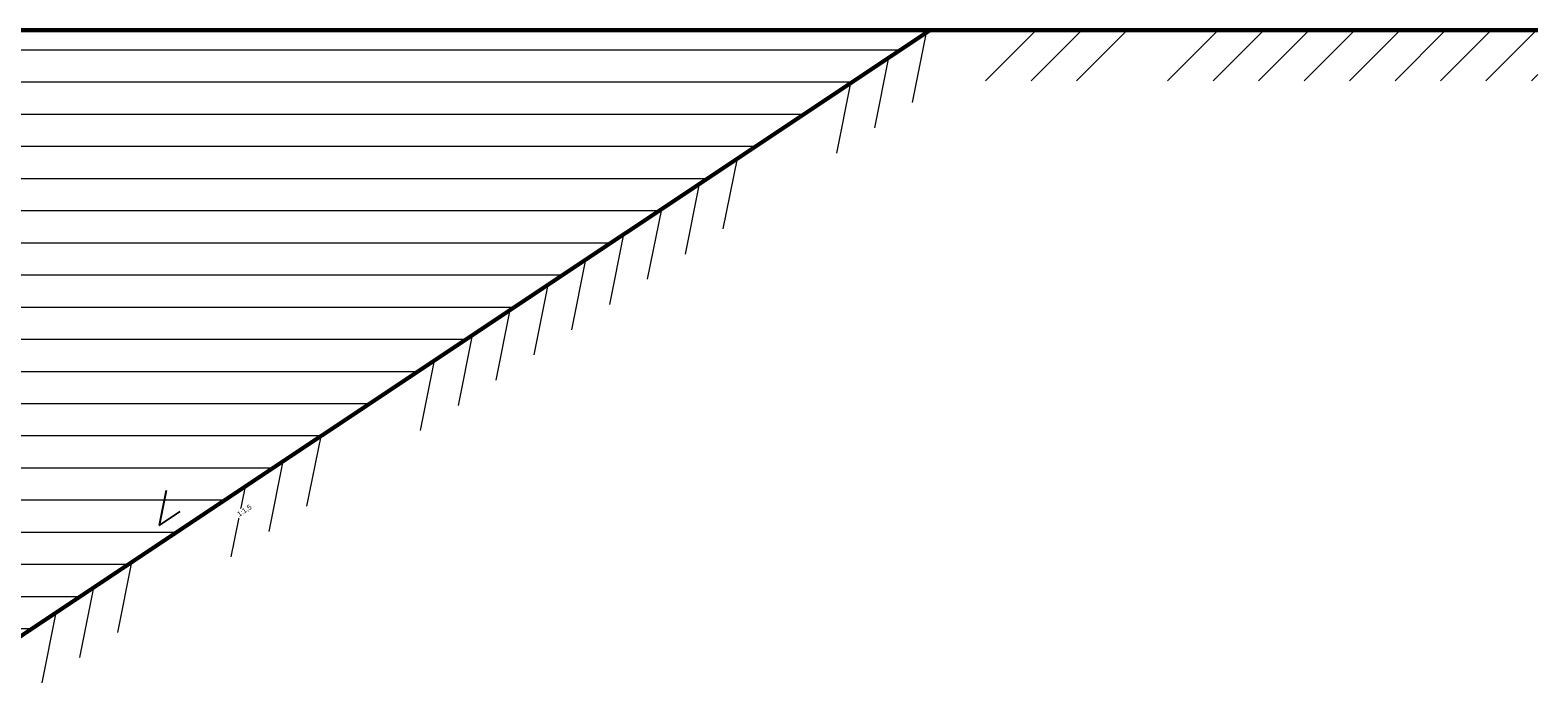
# Model space of a CAD drawing. Header units: millimetres. Extents: x -86317 to 111398, y -49249 to 226810.
# Tile 17 of 68: x 26436 to 27180, y 177456 to 177778. Entities that reach past the tile are written whole.
import ezdxf
from ezdxf.enums import TextEntityAlignment as Align

# ---------------------------------------------------------------- set-up
doc = ezdxf.new("R2018")
doc.units = ezdxf.units.MM
for name, color, linetype, lineweight in [('ГТО_Линия основная', 7, 'Continuous', 60), ('ГТО_Штриховка', 7, 'Continuous', 15), ('МПГ$0$ГТО-2 Уклон обозначения', 3, 'Continuous', 25)]:
    doc.layers.add(name, color=color, linetype=linetype, lineweight=lineweight)
doc.styles.get("Standard").update_dxf_attribs({"font": 'arial.ttf'})

# ---------------------------------------------------------------- blocks, each defined once
blk = doc.blocks.new('*U51')
at = {"layer": 'МПГ$0$ГТО-2 Уклон обозначения', "color": 0}
for p, q in [((1.25, 2.5), (-1.25, 0)), ((-1.25, 0), (1.25, 0))]:
    blk.add_line(p, q, dxfattribs=at)
at = {"layer": 'МПГ$0$ГТО-2 Уклон обозначения', "color": 0, "lineweight": 30, "flags": 104}
blk.add_attdef('УКЛОН', text='', height=3, dxfattribs=at).set_placement((7.2, 1.49), align=Align.MIDDLE_CENTER)

msp = doc.modelspace()

# ---------------------------------------------------------------- hatches: boundary and pattern name
at = {"layer": 'ГТО_Штриховка'}
h = msp.add_hatch(dxfattribs=at)
h.set_pattern_fill('ANSI31', color=256, scale=5, angle=135)
h.paths.add_polyline_path([(25722.538, 177777.942), (25272.538, 177777.942), (25722.538, 177477.942)])
h.paths.add_polyline_path([(26879.645, 177777.942), (26429.645, 177777.942), (26429.645, 177533.942), (26429.645, 177533.942), (26429.645, 177527.942), (26429.645, 177477.942), (26429.645, 177477.942)])

# ---------------------------------------------------------------- linework, layer by layer
at = {"layer": 'ГТО_Линия основная', "color": 0}
for points in [[(26120.342, 177477.942), (26120.342, 177477.942), (26429.645, 177477.942), (26879.645, 177777.942), (27179.645, 177777.942)], [(26879.645, 177777.942), (26429.645, 177777.942)]]:
    msp.add_lwpolyline(points, dxfattribs=at)
at = {"layer": 'ГТО_Штриховка', "linetype": 'Continuous'}
for p, q in [((26871.033, 177742.154), (26877.967, 177776.823)), ((26907.09, 177752.942), (26932.09, 177777.942)), ((26929.54, 177752.942), (26954.54, 177777.942)), ((26951.991, 177752.942), (26976.991, 177777.942)), ((26996.892, 177752.942), (27021.892, 177777.942)), ((27019.343, 177752.942), (27044.343, 177777.942)), ((27041.794, 177752.942), (27066.794, 177777.942)), ((27064.244, 177752.942), (27089.244, 177777.942)), ((27086.695, 177752.942), (27111.695, 177777.942)), ((27109.146, 177752.942), (27134.146, 177777.942)), ((27131.596, 177752.942), (27156.596, 177777.942)), ((27154.047, 177752.942), (27179.047, 177777.942)), ((26852.353, 177729.701), (26859.287, 177764.37)), ((26833.673, 177717.247), (26840.607, 177751.916)), ((27176.498, 177752.942), (27179.645, 177756.09)), ((26777.633, 177679.887), (26784.566, 177714.556)), ((26758.953, 177667.434), (26765.886, 177702.103)), ((26740.273, 177654.981), (26747.206, 177689.649)), ((26721.592, 177642.527), (26728.526, 177677.196)), ((26702.912, 177630.074), (26709.846, 177664.743)), ((26684.232, 177617.621), (26691.166, 177652.289)), ((26665.552, 177605.167), (26672.486, 177639.836)), ((26646.872, 177592.714), (26653.806, 177627.383)), ((26628.192, 177580.26), (26635.126, 177614.929)), ((26572.152, 177542.9), (26579.086, 177577.569)), ((26553.472, 177530.447), (26560.406, 177565.116)), ((26534.792, 177517.994), (26541.726, 177552.662)), ((26478.752, 177480.633), (26485.685, 177515.302)), ((26460.072, 177468.18), (26467.005, 177502.849)), ((26441.392, 177455.727), (26448.325, 177490.395))]:
    msp.add_line(p, q, dxfattribs=at)

# ---------------------------------------------------------------- block references
at = {"color": 0}
ref = msp.add_blockref('*U51', (26504.39, 177536.838), dxfattribs=dict(at, xscale=5.000000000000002, yscale=5.000000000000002, zscale=5.000000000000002, rotation=33.44494158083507))
lines = msp.add_mtext('1:1,5', dxfattribs={"layer": 'МПГ$0$ГТО-2 Уклон обозначения', "color": 0, "insert": (26537.361, 177539.727), "char_height": 2.5, "attachment_point": 1, "rotation": 33.444942, "bg_fill": 3, "box_fill_scale": 1.2, "bg_fill_color": 256, "bg_fill_transparency": 0})
ref.add_attrib('УКЛОН', '', (26537.361, 177539.727)).embed_mtext(lines)

doc.saveas('drawing.dxf')
